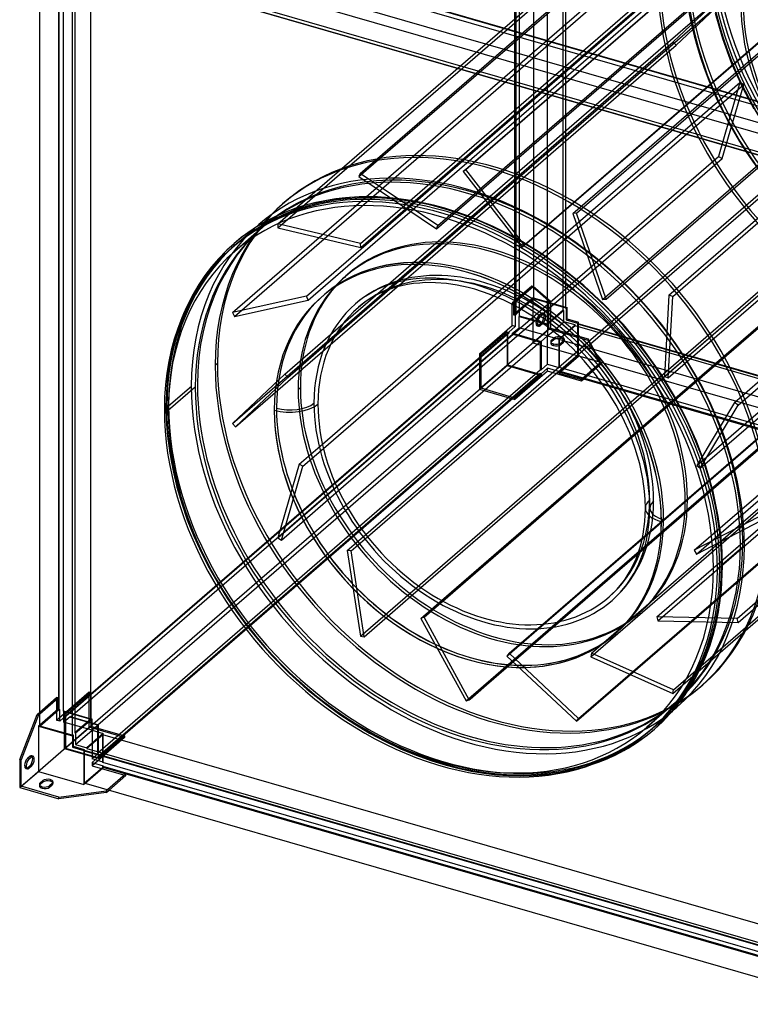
# Model space of a CAD drawing. Header units: millimetres. Extents: x -772 to 772, y -871 to 852.
# Tile 1 of 3: x -772 to 40, y -836 to 259. Entities that reach past the tile are written whole.
import ezdxf

# ---------------------------------------------------------------- set-up
doc = ezdxf.new("R2010")
doc.units = ezdxf.units.MM
doc.layers.add('MAIN-1', color=7, linetype='Continuous')

msp = doc.modelspace()

# ---------------------------------------------------------------- linework, layer by layer
at = {"layer": 'MAIN-1'}
for p, q in [((-200.9, 801.1), (-200.9, -51.1)), ((-165.5, 790.3), (-165.5, -61.9)), ((-165, -61.5), (-165, 790.7)), ((-221.7, -69.1), (-221.7, 783.1)), ((-220.8, 782.8), (-220.8, -69.3)), ((-216.5, -70.6), (-216.5, 781.6)), ((-168, -64.1), (-168, 788.1)), ((-185.8, 772.7), (-185.8, -79.5)), ((-276.1, 92.3), (213.9, 516.6)), ((-395.1, 84.4), (94.9, 508.7)), ((-393.6, 88), (96.4, 512.3)), ((-279.1, 90.1), (210.9, 514.4)), ((-157.3, 43.5), (332.7, 467.9)), ((-153.2, 43.9), (336.8, 468.2)), ((-485.4, 31.8), (4.6, 456.2)), ((-485.1, 27.4), (4.9, 451.8)), ((-309, 26.5), (181, 450.8)), ((-307.5, 30.1), (182.5, 454.4)), ((-393.3, 10.1), (96.7, 434.4)), ((-393, 5.7), (97, 430)), ((-213.9, 6), (276.1, 430.4)), ((-210.9, 8.2), (279.1, 432.6)), ((-679.8, 378.7), (171.6, 132.9)), ((172.3, 131.8), (-679.8, 377.8)), ((-679.8, 373.5), (172.3, 127.5)), ((-453.4, -48.4), (36.6, 376)), ((-120.2, -51.8), (369.8, 372.6)), ((-50.5, -47.3), (439.5, 377.1)), ((-46.2, -48.8), (443.8, 375.6)), ((-451.5, -52.8), (38.5, 371.5)), ((-124.2, -52.1), (365.8, 372.2)), ((151.1, 114.9), (-700.6, 360.7)), ((-535.6, -66.5), (-45.6, 357.8)), ((-533.6, -71), (-43.6, 353.4)), ((-729.2, 343.6), (-729.2, -508.6)), ((-728.3, -508.8), (-728.3, 343.3)), ((-724, 342.1), (-724, -510.1)), ((172.3, 96.8), (-679.8, 342.8)), ((-693.3, -519), (-693.3, 333.2)), ((-749.9, -526.6), (-749.9, 325)), ((-711, 317.8), (-711, -534.3)), ((-700.6, 324.8), (151.1, 78.9)), ((-700.1, 325.2), (152.1, 79.2)), ((154.6, 81.4), (-697.6, 327.4)), ((-714, 314.7), (-714, -536.9)), ((-713.5, -536.5), (-713.5, 314.7)), ((-336.9, -13.3), (12.4, 289.2)), ((-329.3, -13.3), (15.8, 285.5)), ((-55.4, -138), (434.6, 286.4)), ((-51.1, -139.5), (438.9, 284.9)), ((12.4, 289.2), (-45.6, 234.3)), ((-42.2, 230.6), (15.8, 285.5)), ((9.5, 237.6), (1.3, 265.9)), ((22.5, -166.6), (512.5, 257.8)), ((26.4, -169.7), (516.4, 254.7)), ((-535.6, -190.1), (-45.6, 234.3)), ((-324.1, -13.5), (-42.2, 230.6)), ((-45.6, 234.3), (-42.2, 230.6)), ((19.7, 209.9), (9.5, 237.6)), ((32.2, 182.3), (19.7, 209.9)), ((-245.3, -48), (28.5, 189.1)), ((-240.7, -50), (32.7, 186.8)), ((-19.3, -236.7), (470.7, 187.7)), ((28.5, 189.1), (4.7, 106.9)), ((8.8, 104.6), (32.7, 186.8)), ((32.7, 186.8), (28.5, 189.1)), ((-15.5, -239.8), (474.5, 184.6)), ((44.2, 159.6), (32.2, 182.3)), ((-485.3, -317.4), (4.7, 106.9)), ((-197.3, -73.9), (8.8, 104.6)), ((4.7, 106.9), (8.8, 104.6)), ((-393.6, 88), (-395.1, 84.4)), ((-307.5, 30.1), (-393.6, 88)), ((-276.1, 92.3), (-279.1, 90.1)), ((-279.1, 90.1), (-213.9, 6)), ((-210.9, 8.2), (-276.1, 92.3)), ((-153.5, -110.9), (82, 93)), ((-151.2, -113.3), (86.3, 92.5)), ((-22.3, -331.1), (467.7, 93.2)), ((-19.6, -335.3), (470.4, 89.1)), ((-395.1, 84.4), (-309, 26.5)), ((-477.4, 56.2), (-479.9, 54)), ((-442.9, 55.5), (-454.5, 52.5)), ((-430.9, 58), (-442.9, 55.5)), ((-418.4, 59.9), (-430.9, 58)), ((-405.6, 61.2), (-418.4, 59.9)), ((-394.9, 61.8), (-405.6, 61.2)), ((-374.6, 61.8), (-394.9, 61.8)), ((-353.4, 60.1), (-374.6, 61.8)), ((-333.1, 57.2), (-353.4, 60.1)), ((-312.2, 52.7), (-333.1, 57.2)), ((-477.6, 44.5), (-488.4, 39.6)), ((-466.3, 48.8), (-477.6, 44.5)), ((-454.5, 52.5), (-466.3, 48.8)), ((-299.7, 49.3), (-312.2, 52.7)), ((-273, 40.5), (-299.7, 49.3)), ((-153.2, 43.9), (-157.3, 43.5)), ((-120.2, -51.8), (-153.2, 43.9)), ((-498.8, 34.3), (-508.2, 28.8)), ((-488.4, 39.6), (-498.8, 34.3)), ((-246, 29.1), (-273, 40.5)), ((-157.3, 43.5), (-124.2, -52.1)), ((-503.1, 27.3), (-533.1, 1.3)), ((-531.7, 9.2), (-511.2, 26.9)), ((-517.1, 22.9), (-525.7, 16.6)), ((-508.2, 28.8), (-517.1, 22.9)), ((-511.2, 26.9), (-506.4, 31.1)), ((-393.3, 10.1), (-485.4, 31.8)), ((-485.4, 31.8), (-485.1, 27.4)), ((-485.1, 27.4), (-393, 5.7)), ((-309, 26.5), (-307.5, 30.1)), ((-219.9, 15.8), (-246, 29.1)), ((-525.7, 16.6), (-533.9, 9.9)), ((-194, 0.2), (-219.9, 15.8)), ((-92.6, -204.5), (163.7, 17.5)), ((-92.1, -205.8), (167.4, 18.8)), ((-63.8, -405), (426.2, 19.4)), ((-62.7, -409.5), (427.3, 14.9)), ((25.3, -406.8), (515.3, 17.5)), ((26.4, -411.3), (516.4, 13)), ((-541.8, 2.7), (-552.7, -8.7)), ((-534, 9.8), (-541.8, 2.7)), ((-536.4, 5.1), (-533.7, 7.5)), ((-393, 5.7), (-393.3, 10.1)), ((-213.9, 6), (-210.9, 8.2)), ((-169.2, -17.2), (-194, 0.2)), ((-552.7, -8.7), (-563.1, -21.4)), ((-393.5, -426.6), (96.5, -2.2)), ((-103.7, -179.9), (100.8, -2.8)), ((-563.1, -21.4), (-570.8, -32.3)), ((-376.7, -47.8), (-336.9, -13.4)), ((-361, -40.9), (-329.3, -13.4)), ((-352.6, -38.2), (-324.1, -13.6)), ((-336.9, -13.4), (-336.9, -13.3)), ((-329.3, -13.4), (-329.3, -13.3)), ((-324.1, -13.6), (-324.1, -13.5)), ((-145.2, -36.6), (-169.2, -17.2)), ((-136.6, -445.5), (353.4, -21.2)), ((-79.9, -317.3), (261.8, -21.4)), ((-570.8, -32.3), (-577.9, -43.8)), ((-407.7, -24.3), (-410.2, -26.5)), ((-348.9, -32.1), (-355.4, -33.8)), ((-342.1, -30.7), (-348.9, -32.1)), ((-335, -29.6), (-342.1, -30.7)), ((-327.6, -28.9), (-335, -29.6)), ((-321.5, -28.6), (-327.6, -28.9)), ((-309.6, -28.6), (-321.5, -28.6)), ((-297.1, -29.5), (-309.6, -28.6)), ((-285, -31.3), (-297.1, -29.5)), ((-272.5, -34), (-285, -31.3)), ((-274, -22.1), (-274, -22.1)), ((-230.5, -448.7), (259.5, -24.3)), ((-137.3, -449.6), (352.7, -25.3)), ((-577.9, -43.8), (-586.5, -60.5)), ((-426.9, -102.6), (-352.6, -38.2)), ((-422.7, -94.2), (-361, -40.9)), ((-374.2, -40.9), (-379.9, -43.9)), ((-368.3, -38.3), (-374.2, -40.9)), ((-366.4, -42.9), (-372.1, -45.5)), ((-362, -35.9), (-368.3, -38.3)), ((-360.4, -40.6), (-366.4, -42.9)), ((-355.4, -33.8), (-362, -35.9)), ((-354.1, -38.6), (-360.4, -40.6)), ((-347.8, -37), (-354.1, -38.6)), ((-341.2, -35.6), (-347.8, -37)), ((-334.4, -34.6), (-341.2, -35.6)), ((-327.2, -33.9), (-334.4, -34.6)), ((-321.3, -33.5), (-327.2, -33.9)), ((-309.8, -33.6), (-321.3, -33.5)), ((-297.6, -34.5), (-309.8, -33.6)), ((-285.8, -36.2), (-297.6, -34.5)), ((-273.6, -38.9), (-285.8, -36.2)), ((-266.1, -40.8), (-273.6, -38.9)), ((-264.8, -36), (-272.5, -34)), ((-250.2, -46.2), (-266.1, -40.8)), ((-248.4, -41.5), (-264.8, -36)), ((-231.8, -48.5), (-248.4, -41.5)), ((-203, -37.4), (-224.8, -56.2)), ((-223.1, -56.7), (-201.3, -37.9)), ((-203, -37.4), (-183.8, -54)), ((-201.3, -37.9), (-203, -37.4)), ((-182.1, -54.5), (-201.3, -37.9)), ((-122.5, -57.6), (-145.2, -36.6)), ((-453.4, -48.4), (-535.6, -66.5)), ((-533.6, -71), (-451.5, -52.8)), ((-451.5, -52.8), (-453.4, -48.4)), ((-435.7, -213), (-245.3, -48)), ((-434.6, -217.9), (-240.7, -50)), ((-412.7, -79), (-376.7, -47.8)), ((-394.5, -53.5), (-399, -57.2)), ((-389.9, -50.1), (-394.5, -53.5)), ((-387, -54.2), (-391.5, -57.4)), ((-385, -46.9), (-389.9, -50.1)), ((-382.4, -51.1), (-387, -54.2)), ((-379.9, -43.9), (-385, -46.9)), ((-377.5, -48.3), (-382.4, -51.1)), ((-372.1, -45.5), (-377.5, -48.3)), ((-233.9, -53), (-250.2, -46.2)), ((245, -49.1), (-245, -473.5)), ((-245, -473.5), (245, -49.1)), ((-245, -473.5), (245, -49.1)), ((-245, -473.5), (245, -49.1)), ((-217.9, -61.1), (-233.9, -53)), ((-215.5, -56.8), (-231.8, -48.5)), ((-201.3, -50.4), (-223.1, -69.3)), ((-221.7, -69.1), (-200.9, -51.1)), ((-201.3, -100.7), (-201.3, -50.4)), ((-201.3, -50.4), (-163.6, -61.3)), ((-200.9, -51.1), (-165, -61.5)), ((-183.8, -54), (-182.1, -54.5)), ((-183.8, -85.2), (-183.8, -54)), ((-182.1, -54.5), (-182.1, -84)), ((-124.2, -52.1), (-120.2, -51.8)), ((-50.5, -47.3), (-55.4, -138)), ((-51.1, -139.5), (-46.2, -48.8)), ((-46.2, -48.8), (-50.5, -47.3)), ((-586.5, -60.5), (-593.5, -77.2)), ((-391.5, -57.4), (-395.7, -60.9)), ((-224.8, -81.3), (-224.8, -56.2)), ((-224.8, -56.2), (-223.1, -56.7)), ((-223.1, -56.7), (-223.1, -69.3)), ((-202.1, -70.7), (-217.9, -61.1)), ((-199.4, -66.5), (-215.5, -56.8)), ((-168, -64.1), (-185.8, -79.5)), ((-167.1, -64.3), (-185.4, -80.1)), ((-167.1, -64.3), (-168, -64.1)), ((-167.1, -76.9), (-167.1, -64.3)), ((-165, -61.5), (-165.5, -61.9)), ((-165.5, -61.9), (-164.6, -62.2)), ((-163.6, -61.3), (-164.6, -62.2)), ((-164.6, -62.2), (-164.6, -74.7)), ((-163.6, -73.9), (-163.6, -61.3)), ((-101.1, -80.2), (-122.5, -57.6)), ((-45.5, -486.3), (444.5, -61.9)), ((-535.6, -66.5), (-533.6, -71)), ((-417.7, -264.8), (-197.3, -73.9)), ((-276, -498.7), (214, -74.3)), ((-272.4, -497.4), (217.6, -73)), ((-223.1, -69.3), (-221.3, -69.8)), ((-220.8, -69.3), (-221.7, -69.1)), ((-220.8, -69.3), (-221.3, -69.8)), ((-221.3, -69.8), (-221.3, -82.3)), ((-217, -71), (-216.5, -70.6)), ((-217, -71), (-199.7, -76)), ((-217, -83.6), (-217, -71)), ((-199.2, -75.6), (-216.5, -70.6)), ((-186.8, -81.5), (-202.1, -70.7)), ((-199.7, -76), (-190.6, -78.6)), ((-183.8, -77.5), (-199.4, -66.5)), ((-191.9, -77.7), (-199.2, -75.6)), ((-192.3, -67.9), (-195.3, -70.5)), ((-195.3, -70.5), (-193.6, -71)), ((-193.6, -71), (-190.6, -68.4)), ((-190.6, -68.4), (-192.3, -67.9)), ((-188.9, -67.8), (-190.6, -67.3)), ((-189.3, -70.5), (-187.6, -71)), ((-164.6, -74.7), (-163.6, -73.9)), ((-164.6, -74.7), (-152.1, -78.4)), ((-163.6, -73.9), (-151.1, -77.5)), ((-46.2, -490.3), (443.8, -66)), ((-593.5, -77.2), (-599.5, -95.6)), ((-477.6, -135.2), (-412.7, -79)), ((-261, -112.7), (-224.8, -81.3)), ((-183.8, -85.2), (-261, -152.1)), ((-221.3, -82.3), (-228.6, -88.6)), ((-221.3, -82.3), (-224.8, -81.3)), ((-224.3, -89.8), (-217, -83.6)), ((-210.6, -85.4), (-217, -83.6)), ((-185.4, -92.7), (-210.6, -85.4)), ((-182.1, -84), (-201.3, -100.7)), ((-196.6, -78.8), (-198.3, -78.3)), ((-195.2, -82), (-197, -81.5)), ((-195.3, -80.9), (-192.3, -78.3)), ((-193.6, -81.4), (-195.3, -80.9)), ((-190.6, -78.8), (-193.6, -81.4)), ((-192.3, -78.3), (-190.6, -78.8)), ((-185.8, -79.5), (-191.9, -77.7)), ((-190.6, -78.6), (-185.4, -80.1)), ((-171.9, -93.5), (-186.8, -81.5)), ((-185.4, -80.1), (-185.4, -82.5)), ((-185.4, -82.5), (-185.4, -92.7)), ((-185.4, -92.7), (-179.2, -87.4)), ((-168.7, -89.7), (-183.8, -77.5)), ((-140.1, -97.8), (-183.8, -85.2)), ((-182.1, -84), (-140.1, -96.1)), ((-179.2, -87.4), (-167.1, -76.9)), ((-154.6, -80.5), (-170.7, -94.5)), ((-154.6, -81.4), (-170.2, -94.9)), ((-154.6, -80.5), (-167.1, -76.9)), ((-154.6, -81.4), (-154.6, -80.5)), ((697.6, -327.4), (-154.6, -81.4)), ((-151.1, -77.5), (-152.1, -78.4)), ((-152.1, -78.4), (-152.1, -79.2)), ((-151.6, -78.8), (-152.1, -79.2)), ((-152.1, -79.2), (700.1, -325.2)), ((-151.6, -114.7), (-151.6, -78.8)), ((-151.6, -78.8), (700.6, -324.8)), ((-151.1, -115.2), (-151.1, -77.5)), ((-81.3, -104.2), (-101.1, -80.2)), ((-721.4, -515.3), (-229.4, -89.2)), ((-228.6, -89.5), (-720.6, -515.6)), ((-716.3, -516.8), (-224.3, -90.7)), ((-599.5, -95.6), (-603.4, -110.9)), ((-474.2, -138.9), (-422.7, -94.2)), ((-230.3, -88.1), (-259.3, -113.2)), ((-230.3, -88.1), (-230.3, -125.8)), ((-230.3, -88.1), (-228.6, -88.6)), ((-229.4, -125.2), (-229.4, -89.2)), ((-229.4, -89.2), (-228.6, -89.5)), ((-228.6, -88.6), (-228.6, -89.5)), ((-224.3, -89.8), (-217.8, -91.7)), ((-224.3, -90.7), (-224.3, -89.8)), ((-224.3, -90.7), (-218.6, -92.4)), ((-218.6, -92.4), (-193.5, -99.6)), ((-217.8, -91.7), (-192.6, -99)), ((-185.4, -92.7), (-192.6, -99)), ((-185.4, -92.7), (-172.8, -96.3)), ((-185.4, -124.3), (-185.4, -92.7)), ((-181, -97.6), (-178, -95)), ((-178, -96.7), (-181, -99.3)), ((-181, -99.3), (-181, -97.6)), ((-178, -95), (-178, -96.7)), ((-170.7, -94.5), (-172.8, -96.3)), ((-172.8, -96.3), (-172.8, -127.7)), ((-170.2, -94.9), (-172.3, -96.8)), ((-172.3, -96.8), (-172.3, -127.3)), ((-166.3, -98.5), (-172.3, -96.8)), ((-157.8, -106.5), (-171.9, -93.5)), ((-167.6, -98), (-170.6, -100.6)), ((-169.8, -95.6), (-169.8, -93.9)), ((-154.3, -103), (-168.7, -89.7)), ((-167.6, -99.7), (-167.6, -98)), ((-166.8, -96.5), (-166.8, -98.2)), ((679.8, -342.8), (-166.3, -98.5)), ((-153.2, -521.2), (336.8, -96.9)), ((-150.8, -518.3), (339.2, -93.9)), ((-126, -122.4), (-140.1, -96.1)), ((-140.1, -96.1), (-140.1, -97.8)), ((-140.1, -97.8), (-126, -124.1)), ((-532.2, -193.8), (-426.9, -102.6)), ((-193.5, -99.6), (-407.1, -284.6)), ((-151.1, -115.2), (-201.3, -100.7)), ((-193.5, -99.6), (-193.5, -130.3)), ((-192.6, -99), (-192.6, -130.6)), ((-181.8, -99.1), (-181.8, -100.8)), ((-178.8, -101.7), (-178.8, -103.4)), ((-170.6, -102.3), (-167.6, -99.7)), ((-170.6, -100.6), (-170.6, -102.3)), ((-144.5, -120.6), (-157.8, -106.5)), ((-140.8, -117.3), (-154.3, -103)), ((-63.1, -129.3), (-81.3, -104.2)), ((-603.4, -110.9), (-606.1, -125.8)), ((-387.6, -313.7), (-153.5, -110.9)), ((-385.6, -316.2), (-151.2, -113.3)), ((-259.3, -113.2), (-261, -112.7)), ((-261, -112.7), (-261, -152.1)), ((-259.3, -150.9), (-259.3, -113.2)), ((-172.8, -134), (-151.1, -115.2)), ((-172.3, -132.7), (-151.6, -114.7)), ((700.6, -360.7), (-151.6, -114.7)), ((-128.2, -132.4), (-140.8, -117.3)), ((-229.4, -125.2), (-721.4, -551.2)), ((-606.1, -125.8), (-608.8, -148.5)), ((-552.4, -123.4), (-554.9, -125.6)), ((-394.4, -304.3), (-193.5, -130.3)), ((-230.3, -125.8), (-259.3, -150.9)), ((-230.3, -125.8), (-192.6, -136.6)), ((-193.5, -135.5), (-229.4, -125.2)), ((-193.5, -130.3), (-192.6, -130.6)), ((-192.6, -130.6), (-185.4, -124.3)), ((-185.4, -128.6), (-192.6, -134.9)), ((-185.4, -124.3), (-173, -127.9)), ((-185.4, -132.1), (-185.4, -128.6)), ((-172.8, -132.3), (-185.4, -128.6)), ((-173, -127.9), (-172.8, -127.9)), ((-172.8, -127.9), (-172.3, -127.5)), ((-172.8, -127.7), (-172.8, -127.9)), ((-172.3, -127.3), (-172.3, -127.5)), ((-172.3, -127.5), (679.8, -373.5)), ((-126, -122.4), (-147.7, -141.2)), ((-126, -124.1), (-147.7, -143)), ((-132.2, -135.5), (-144.5, -120.6)), ((-126, -124.1), (-126, -122.4)), ((-57.7, -137.4), (-63.1, -129.3)), ((-193.5, -134.7), (-685.5, -560.7)), ((-685.5, -561.6), (-193.5, -135.5)), ((-477.6, -135.2), (-535.6, -190.1)), ((-532.2, -193.8), (-474.2, -138.9)), ((-474.2, -138.9), (-477.6, -135.2)), ((-185.4, -132.1), (-221.6, -163.5)), ((-221.6, -161.8), (-192.6, -136.6)), ((-192.6, -134.9), (-193.5, -134.7)), ((-193.5, -134.7), (-193.5, -135.5)), ((-192.6, -134.9), (-192.6, -136.6)), ((-147.7, -143), (-185.4, -132.1)), ((-172.3, -131.8), (-172.8, -132.3)), ((-172.8, -132.3), (-172.8, -134)), ((-172.8, -134), (-147.7, -141.2)), ((-172.3, -131.8), (-172.3, -132.7)), ((679.8, -377.8), (-172.3, -131.8)), ((-172.3, -132.7), (679.8, -378.7)), ((-147.7, -141.2), (-147.7, -143)), ((-120.8, -151.1), (-132.2, -135.5)), ((-116.7, -148.3), (-128.2, -132.4)), ((-44.2, -159.6), (-57.7, -137.4)), ((-55.4, -138), (-51.1, -139.5)), ((-608.8, -148.5), (-609.7, -171.3)), ((-577.1, -149.8), (-607.1, -175.8)), ((-606.7, -170.4), (-581.4, -148.5)), ((-462.7, -152.2), (-460.2, -150.1)), ((-261, -152.1), (-221.6, -163.5)), ((-221.6, -161.8), (-259.3, -150.9)), ((-117.5, -156.2), (-120.8, -151.1)), ((-112.9, -154), (-116.7, -148.3)), ((-221.6, -163.5), (-221.6, -161.8)), ((-109.2, -169.9), (-117.5, -156.2)), ((-104.6, -167.8), (-112.9, -154)), ((-32.2, -182.3), (-44.2, -159.6)), ((-611.4, -174.5), (-608.7, -172.1)), ((-609.7, -171.3), (-609.3, -187.3)), ((-486.7, -173), (-486.7, -173)), ((-101.7, -183.9), (-109.2, -169.9)), ((-97.2, -181.7), (-104.6, -167.8)), ((22.5, -166.6), (-19.3, -236.7)), ((-15.5, -239.8), (26.4, -169.7)), ((26.4, -169.7), (22.5, -166.6)), ((-326.2, -372.5), (-103.7, -179.9)), ((-94, -200.9), (-101.7, -183.9)), ((-89.4, -199), (-97.2, -181.7)), ((-19.7, -209.9), (-32.2, -182.3)), ((-609.3, -187.3), (-608, -203.7)), ((-535.6, -190.1), (-532.2, -193.8)), ((-608, -203.7), (-605.5, -223.2)), ((-303.2, -386.8), (-92.6, -204.5)), ((-301.9, -387.6), (-92.1, -205.8)), ((-87.8, -217.8), (-94, -200.9)), ((-83, -216.3), (-89.4, -199)), ((-461.5, -235.2), (-435.7, -213)), ((-457.3, -237.6), (-434.6, -217.9)), ((-82.8, -235), (-87.8, -217.8)), ((-78, -233.8), (-83, -216.3)), ((-9.5, -237.6), (-19.7, -209.9)), ((-605.5, -223.2), (-601.8, -242.9)), ((-461.5, -235.2), (-485.3, -317.4)), ((-481.2, -319.8), (-457.3, -237.6)), ((-457.3, -237.6), (-461.5, -235.2)), ((-79.4, -251.6), (-82.8, -235)), ((-74.4, -250.8), (-78, -233.8)), ((-19.3, -236.7), (-15.5, -239.8)), ((-1.3, -265.9), (-9.5, -237.6)), ((-601.8, -242.9), (-597.5, -260.9)), ((-77.5, -265.2), (-79.4, -251.6)), ((-72.6, -264.8), (-74.4, -250.8)), ((-597.5, -260.9), (-592.2, -279)), ((-481.2, -319.8), (-417.7, -264.8)), ((-76.8, -274.8), (-77.5, -265.2)), ((-71.8, -274.6), (-72.6, -264.8)), ((4.5, -293.7), (-1.3, -265.9)), ((-407.1, -284.6), (-685.5, -525.7)), ((-592.2, -279), (-585.9, -297.2)), ((-77.2, -299.2), (-76.6, -284.1)), ((-76.6, -284.1), (-76.8, -274.8)), ((-72.3, -299.7), (-71.6, -284.1)), ((-71.6, -284.1), (-71.8, -274.6)), ((-29.8, -274.3), (-32.3, -276.5)), ((49.4, -293.8), (-22.3, -331.1)), ((7.6, -316.5), (4.5, -293.7)), ((-685.5, -556.4), (-394.4, -304.3)), ((-585.9, -297.2), (-578.6, -315.4)), ((-79.1, -313.2), (-77.2, -299.2)), ((-74.2, -314.1), (-72.3, -299.7)), ((-56.3, -297.3), (-56.3, -297.2)), ((-19.6, -335.3), (52.1, -297.9)), ((-578.6, -315.4), (-570.6, -333.1)), ((-485.3, -317.4), (-481.2, -319.8)), ((-408, -331.3), (-387.6, -313.7)), ((-403.7, -331.9), (-385.6, -316.2)), ((-190.7, -413.3), (-79.9, -317.3)), ((-80.6, -320.6), (-79.1, -313.2)), ((-75.8, -321.7), (-74.2, -314.1)), ((8.8, -332.9), (7.6, -316.5)), ((-84.6, -334.2), (-82.4, -327.6)), ((-82.4, -327.6), (-80.6, -320.6)), ((-77.7, -329), (-75.8, -321.7)), ((-0.9, -350.8), (29.1, -324.8)), ((33.4, -326), (9.2, -347)), ((-570.6, -333.1), (-561.6, -350.7)), ((-403.7, -331.9), (-408, -331.3)), ((-408, -331.3), (-393.5, -426.6)), ((-389.2, -427.2), (-403.7, -331.9)), ((-86.9, -340.6), (-84.6, -334.2)), ((-82.3, -342.5), (-79.8, -335.9)), ((-79.8, -335.9), (-77.7, -329)), ((-22.3, -331.1), (-19.6, -335.3)), ((9.2, -348.8), (8.8, -332.9)), ((-93.4, -354.1), (-88.4, -344.1)), ((-89.1, -356.5), (-83.9, -346.1)), ((-88.4, -344.1), (-86.9, -340.6)), ((-83.9, -346.1), (-82.3, -342.5)), ((6.2, -349.6), (3.4, -352)), ((8, -375), (9.2, -348.8)), ((9.2, -347), (8.2, -347.9)), ((-561.6, -350.7), (-551.8, -368)), ((-99.1, -363.2), (-93.4, -354.1)), ((-95, -366), (-89.1, -356.5)), ((-551.8, -368), (-541.2, -385.1)), ((-107.9, -374.3), (-101.3, -366.2)), ((-104.2, -377.6), (-97.3, -369.2)), ((-101.3, -366.2), (-99.1, -363.2)), ((-97.3, -369.2), (-95, -366)), ((-389.2, -427.2), (-326.2, -372.5)), ((-116.9, -383), (-115.2, -381.5)), ((-115.2, -381.5), (-107.9, -374.3)), ((-111.9, -385.3), (-104.2, -377.6)), ((4.8, -399.7), (8, -375)), ((-541.2, -385.1), (-529.9, -401.6)), ((-326.3, -406.8), (-303.2, -386.8)), ((-322.6, -405.5), (-301.9, -387.6)), ((-113.6, -386.8), (-111.9, -385.3)), ((-529.9, -401.6), (-517.8, -417.7)), ((-82.3, -400), (-84.8, -402.2)), ((25.3, -406.8), (-63.8, -405)), ((-63.8, -405), (-62.7, -409.5)), ((2, -412.9), (4.8, -399.7)), ((-322.6, -405.5), (-326.3, -406.8)), ((-326.3, -406.8), (-276, -498.7)), ((-272.4, -497.4), (-322.6, -405.5)), ((-228.2, -445.7), (-190.7, -413.3)), ((-62.7, -409.5), (26.4, -411.3)), ((-1.3, -425.5), (2, -412.9)), ((26.4, -411.3), (25.3, -406.8)), ((-517.8, -417.7), (-505, -433.3)), ((-393.5, -426.6), (-389.2, -427.2)), ((-5.1, -437.7), (-1.3, -425.5)), ((-505, -433.3), (-491.4, -448.5)), ((-9.5, -449.3), (-5.1, -437.7)), ((-491.4, -448.5), (-472.5, -467.7)), ((-228.2, -445.7), (-230.5, -448.7)), ((-230.5, -448.7), (-153.2, -521.2)), ((-150.8, -518.3), (-228.2, -445.7)), ((-136.6, -445.5), (-137.3, -449.6)), ((-45.5, -486.3), (-136.6, -445.5)), ((-274, -452.5), (-274, -452.5)), ((-137.3, -449.6), (-46.2, -490.3)), ((-21.6, -474.6), (-12.3, -455.8)), ((-12.3, -455.8), (-9.5, -449.3)), ((-472.5, -467.7), (-453, -485.4)), ((-247.5, -475.7), (-271.5, -496.5)), ((-271.5, -496.5), (-247.5, -475.7)), ((-271.5, -496.5), (-247.5, -475.7)), ((-271.5, -496.5), (-247.5, -475.7)), ((-32.4, -491.7), (-21.6, -474.6)), ((-12.6, -480.5), (-15.1, -482.7)), ((-731.3, -520), (-695, -488.6)), ((-693.3, -489.1), (-722.3, -514.2)), ((-695, -528), (-695, -488.6)), ((-695, -488.6), (-693.3, -489.1)), ((-693.3, -489.1), (-693.3, -526.7)), ((-453, -485.4), (-432.4, -502)), ((-46.2, -490.3), (-45.5, -486.3)), ((-36.5, -497.6), (-32.4, -491.7)), ((-749.9, -511), (-731.3, -494.8)), ((-749.9, -513), (-729.6, -495.3)), ((-731.3, -494.8), (-731.3, -520)), ((-729.6, -495.3), (-731.3, -494.8)), ((-729.6, -507.9), (-729.6, -495.3)), ((-432.4, -502), (-416.2, -513.7)), ((-276, -498.7), (-272.4, -497.4)), ((-44.9, -501.9), (-74.9, -527.8)), ((-49.3, -513.1), (-36.5, -497.6)), ((-772.3, -563.7), (-753, -513.7)), ((-751.3, -514.2), (-770.6, -564.2)), ((-753, -513.7), (-749.9, -511)), ((-753, -513.7), (-751.3, -514.2)), ((-751.3, -514.2), (-749.9, -513)), ((-729.6, -507.9), (-749.9, -525.6)), ((-749.9, -526.6), (-729.2, -508.6)), ((-729.6, -507.9), (-727.8, -508.4)), ((-729.2, -508.6), (-728.3, -508.8)), ((-727.8, -508.4), (-728.3, -508.8)), ((-727.8, -521), (-727.8, -508.4)), ((-724, -510.1), (-723.5, -509.7)), ((-724, -510.1), (-693.3, -519)), ((-723.5, -509.7), (-691.9, -518.8)), ((-723.5, -509.7), (-723.5, -522.2)), ((-722.3, -551.9), (-722.3, -514.2)), ((-722.3, -514.2), (-720.6, -514.7)), ((-416.2, -513.7), (-399.8, -524.5)), ((-66.8, -527.5), (-46.6, -510)), ((-63.4, -527.1), (-49.3, -513.1)), ((-46.6, -510), (-41.6, -505.6)), ((-749.9, -525.6), (-751.3, -526.7)), ((-727.8, -521), (-731.3, -520)), ((-720.6, -514.7), (-727.8, -521)), ((-723.5, -522.2), (-716.3, -515.9)), ((-691.9, -531.3), (-723.5, -522.2)), ((-720.6, -515.6), (-721.4, -515.3)), ((-721.4, -515.3), (-721.4, -551.2)), ((-720.6, -515.6), (-720.6, -514.7)), ((-716.3, -515.9), (-716.3, -516.8)), ((-716.3, -515.9), (-684.6, -525.1)), ((-685.5, -525.7), (-716.3, -516.8)), ((-693.3, -519), (-711, -534.3)), ((-691.9, -518.8), (-710.1, -534.6)), ((-691.9, -531.3), (-691.9, -518.8)), ((-684.6, -525.1), (-691.9, -531.3)), ((-684.6, -556.7), (-684.6, -525.1)), ((-399.8, -524.5), (-383.2, -534.4)), ((-153.2, -521.2), (-150.8, -518.3)), ((-772.3, -594.9), (-695, -528)), ((-751.3, -526.7), (-751.3, -577)), ((-751.3, -526.7), (-713.6, -537.6)), ((-714, -536.9), (-749.9, -526.6)), ((-722.3, -551.9), (-693.3, -526.7)), ((-713.5, -536.5), (-714, -536.9)), ((-712.6, -536.8), (-713.5, -536.5)), ((-711, -534.3), (-710.1, -534.6)), ((-710.1, -547.1), (-691.9, -531.3)), ((-710.1, -534.6), (-710.1, -547.1)), ((-679.3, -535), (-697.6, -550.8)), ((-679.8, -536.3), (-697.6, -551.6)), ((-655.6, -539.3), (-695, -528)), ((-693.3, -526.7), (-655.6, -537.6)), ((-691.9, -531.3), (-679.3, -535)), ((-691.9, -531.3), (-691.9, -562.9)), ((-685.5, -556.4), (-685.5, -525.7)), ((-679.8, -567), (-679.8, -536.3)), ((172.3, -782.3), (-679.8, -536.3)), ((-679.3, -566.6), (-679.3, -535)), ((-383.2, -534.4), (-366.3, -543.4)), ((-75.8, -537.4), (-66.5, -529.9)), ((-71.6, -531.6), (-68.8, -529.2)), ((-66.6, -529.9), (-63.4, -527.1)), ((-712.6, -536.8), (-713.6, -537.6)), ((-713.6, -537.6), (-713.6, -550.2)), ((-712.6, -549.3), (-712.6, -536.8)), ((-710.1, -547.1), (-697.6, -550.8)), ((-655.6, -539.3), (-691.9, -570.7)), ((-684.6, -562.7), (-655.6, -537.6)), ((-655.6, -537.6), (-655.6, -539.3)), ((-366.3, -543.4), (-348.9, -551.8)), ((-95.9, -551), (-85.5, -544.4)), ((-85.5, -544.4), (-75.8, -537.4)), ((-684.6, -562.7), (-722.3, -551.9)), ((-721.4, -551.2), (-685.5, -561.6)), ((-713.6, -550.2), (-712.6, -549.3)), ((-713.6, -550.2), (-701.1, -553.8)), ((-700.1, -552.9), (-712.6, -549.3)), ((-700.1, -552.9), (-701.1, -553.8)), ((-701.1, -553.8), (-701.1, -591.5)), ((-700.1, -553.8), (-700.6, -554.2)), ((-700.6, -554.2), (-700.6, -590.2)), ((-700.6, -554.2), (151.1, -800.1)), ((-700.1, -553.8), (-700.1, -552.9)), ((151.3, -799.6), (-700.1, -553.8)), ((-697.6, -550.8), (-697.6, -551.6)), ((-697.6, -551.6), (154.6, -797.6)), ((-691.9, -562.9), (-684.6, -556.7)), ((-684.6, -556.7), (-685.5, -556.4)), ((-348.9, -551.8), (-331.5, -559)), ((-111.1, -559.2), (-104.5, -555.9)), ((-104.5, -555.9), (-95.9, -551)), ((-770.6, -564.2), (-772.3, -563.7)), ((-772.3, -563.7), (-772.3, -594.9)), ((-770.6, -593.6), (-770.6, -564.2)), ((-760.8, -560.2), (-763.8, -562.8)), ((-763.8, -562.8), (-762.1, -563.3)), ((-762.1, -563.3), (-759.1, -560.7)), ((-759.1, -560.7), (-760.8, -560.2)), ((-759.1, -559.7), (-757.4, -560.2)), ((-757.8, -562.8), (-756.1, -563.3)), ((-684.6, -561), (-691.9, -567.3)), ((-679.3, -566.6), (-691.9, -562.9)), ((-691.9, -567.3), (-679.3, -570.9)), ((-691.9, -567.3), (-691.9, -570.7)), ((-685.5, -561.6), (-685.5, -560.7)), ((-685.5, -560.7), (-684.6, -561)), ((-684.6, -562.7), (-684.6, -561)), ((-679.8, -567), (-679.3, -566.6)), ((172.3, -813), (-679.8, -567)), ((-331.5, -559), (-314, -565.3)), ((-314, -565.3), (-298, -570.2)), ((-144.3, -572.1), (-133, -568.4)), ((-133, -568.4), (-122.1, -564.2)), ((-122.1, -564.2), (-111.1, -559.2)), ((-770.6, -593.6), (-751.3, -577)), ((-765.1, -571.1), (-766.8, -570.6)), ((-765.5, -573.8), (-763.7, -574.3)), ((-763.8, -573.2), (-760.8, -570.6)), ((-762.1, -573.7), (-763.8, -573.2)), ((-759.1, -571.1), (-762.1, -573.7)), ((-760.8, -570.6), (-759.1, -571.1)), ((-751.3, -577), (-701.1, -591.5)), ((-700.6, -590.2), (-679.8, -572.2)), ((-699.8, -590.4), (-679.3, -572.6)), ((-691.9, -570.7), (-654.2, -581.6)), ((-679.3, -570.9), (-679.8, -571.3)), ((-679.8, -571.3), (172.3, -817.3)), ((-679.8, -572.2), (-679.8, -571.3)), ((-679.8, -572.2), (172.3, -818.2)), ((-679.3, -572.6), (-679.3, -570.9)), ((-654.2, -579.9), (-679.3, -572.6)), ((-654.2, -579.9), (-674.7, -597.6)), ((-654.2, -581.6), (-654.2, -579.9)), ((-298, -570.2), (-285.1, -573.5)), ((-285.1, -573.5), (-270.3, -576.7)), ((-270.3, -576.7), (-256.1, -579)), ((-256.1, -579), (-242.1, -580.7)), ((-200.9, -581.6), (-179.9, -579.7)), ((-179.9, -579.7), (-160.3, -576.2)), ((-160.3, -576.2), (-144.3, -572.1)), ((-749.5, -589.9), (-746.5, -587.3)), ((-746.5, -589), (-749.5, -591.6)), ((-749.5, -591.6), (-749.5, -589.9)), ((-746.5, -587.3), (-746.5, -589)), ((-736.1, -590.3), (-739.1, -592.9)), ((-738.3, -586.2), (-738.3, -587.9)), ((-736.1, -592), (-736.1, -590.3)), ((-735.3, -588.8), (-735.3, -590.5)), ((-701.1, -591.5), (-699.8, -590.4)), ((151.1, -836), (-700.6, -590.2)), ((-673.2, -598.1), (-654.2, -581.6)), ((-242.1, -580.7), (-228.4, -581.7)), ((-228.4, -581.7), (-215, -582)), ((-215, -582), (-200.9, -581.6)), ((-772.3, -594.9), (-728.6, -607.5)), ((-728.6, -605.8), (-770.6, -593.6)), ((-750.3, -591.4), (-750.3, -593.1)), ((-747.3, -595.7), (-747.3, -594)), ((-739.1, -594.6), (-736.1, -592)), ((-739.1, -592.9), (-739.1, -594.6)), ((-728.6, -605.8), (-676, -598.7)), ((-676, -600.5), (-728.6, -607.5)), ((-674.7, -597.6), (-676, -598.7)), ((-676, -600.5), (-673.2, -598.1)), ((-676, -598.7), (-676, -600.5)), ((-728.6, -607.5), (-728.6, -605.8))]:
    msp.add_line(p, q, dxfattribs=at)
for centre, major_axis, ratio, start_param, end_param in [((271.5, 235.1), (229.1, -264.6), 0.75, 0.713724, 3.855317), ((245, 212.2), (-232.4, 268.4), 0.75, -2.427868, 0), ((247.5, 214.3), (232.4, -268.4), 0.75, 0.713724, 3.141593), ((304, 263.3), (232.4, -268.4), 0.75, -2.427868, 0), ((304, 263.3), (-229.1, 264.6), 0.75, 0.713724, 3.141593), ((300.2, 260), (233.7, -269.9), 0.75, -2.427868, -0.000059), ((299.2, 259.2), (-232.4, 268.4), 0.75, 0.713724, 3.141593), ((301.2, 260.9), (232.4, -268.4), 0.75, -2.427868, 0), ((274, 237.3), (-232.4, 268.4), 0.75, 0.713724, 3.141593), ((271.5, 235.1), (229.1, -264.6), 0.75, -2.427868, 0.713724), ((274, 237.3), (-229.1, 264.6), 0.75, 0.713724, 3.141593), ((245, 212.2), (-232.4, 268.4), 0.75, 0.713724, 3.141593), ((247.5, 214.3), (232.4, -268.4), 0.75, -2.427868, 0), ((245, 212.2), (162.7, -187.8), 0.75, -2.427868, 0), ((247.5, 214.3), (-162.7, 187.8), 0.75, 0.713724, 3.141593), ((-247.5, -214.3), (-232.4, 268.4), 0.75, -2.427868, 0), ((-245, -212.2), (232.4, -268.4), 0.75, 0.713724, 3.141593), ((-271.5, -235.1), (-229.1, 264.6), 0.75, -2.427868, 0.713724), ((-271.5, -235.1), (-229.1, 264.6), 0.75, -2.427868, 0.713724), ((-274, -237.3), (232.4, -268.4), 0.75, 0.713724, 3.141593), ((-274, -237.3), (229.1, -264.6), 0.75, 0.713724, 3.141593), ((-304, -263.3), (-232.4, 268.4), 0.75, -2.427868, 0), ((-300.3, -260), (-233.7, 269.9), 0.75, -2.427868, -0.000059), ((-301.3, -260.9), (-232.4, 268.4), 0.75, -2.427868, 0), ((-299.3, -259.2), (232.4, -268.4), 0.75, 0.713724, 3.141593), ((-304, -263.3), (229.1, -264.6), 0.75, 0.713724, 3.141593), ((-245, -212.2), (232.4, -268.4), 0.75, 3.141593, 3.855317), ((-247.5, -214.3), (-232.4, 268.4), 0.75, 0, 0.713724), ((-274, -237.3), (232.4, -268.4), 0.75, 3.141593, 3.855317), ((-274, -237.3), (229.1, -264.6), 0.75, 3.141593, 3.217259), ((-247.5, -214.3), (162.7, -187.8), 0.75, 0.713724, 3.141593), ((-245, -212.2), (-162.7, 187.8), 0.75, -2.427868, 0), ((-274, -237.3), (229.1, -264.6), 0.75, -3.065926, -2.427868), ((-274, -237.3), (162.7, -187.9), 0.75, 2.284521, 5.426113), ((-271.5, -235.2), (-162.7, 187.8), 0.75, -2.427868, 0.713724), ((-304, -263.3), (-232.4, 268.4), 0.75, 0, 0.713724), ((-300.3, -260), (-233.7, 269.9), 0.75, 0, 0.713724), ((-301.3, -260.9), (-232.4, 268.4), 0.75, 0, 0.713724), ((-304, -263.3), (229.1, -264.6), 0.75, 3.141593, 3.855317), ((-299.3, -259.2), (232.4, -268.4), 0.75, 3.141593, 3.855317), ((-271.5, -235.1), (-162.7, 187.8), 0.75, -2.427868, 0.713724), ((-274, -237.3), (-162.7, 187.9), 0.75, -0.857072, 0.713724), ((-256.3, -222), (-142.7, 164.8), 0.75, -2.427868, -0.000059), ((-256.3, -222), (-139.4, 161), 0.75, -2.427868, -0.000059), ((-247.5, -214.3), (162.7, -187.8), 0.75, -3.141592, -3.047623), ((-245, -212.2), (-162.7, 187.8), 0.75, 0, 0.102904), ((-274, -237.3), (-162.7, 187.9), 0.75, -2.427868, -0.857072), ((-274, -237.3), (162.7, -187.9), 0.75, -0.857072, 2.284521), ((-247.5, -214.3), (162.7, -187.8), 0.75, -3.04746, -2.427868), ((-245, -212.2), (-162.7, 187.8), 0.75, 0.103067, 0.713724), ((-256.3, -222), (-142.7, 164.8), 0.75, -0.000059, 0.713724), ((-256.3, -222), (-139.4, 161), 0.75, -0.000059, 0.713724), ((-195.3, -75.7), (-1.66, -5.76), 0.433013, -2.55359, -0.982794), ((-193.6, -76.2), (1.66, 5.76), 0.433013, 0.588003, 2.158799), ((-192.3, -73.1), (-1.66, -5.76), 0.433013, -3.141586, -2.55359), ((-192.3, -73.1), (-1.66, -5.76), 0.433013, 0.588003, 2.158799), ((-192.3, -73.1), (-1.66, -5.76), 0.433013, 2.158799, 3.141599), ((-190.6, -73.6), (1.66, 5.76), 0.433013, 0.000007, 0.588003), ((-190.6, -73.6), (1.66, 5.76), 0.433013, -2.55359, -0.982794), ((-190.6, -73.6), (1.66, 5.76), 0.433013, -0.982794, 0.000007), ((-195.3, -75.7), (-1.66, -5.76), 0.433013, -0.982794, 0.000007), ((-195.3, -75.7), (-1.66, -5.76), 0.433013, 0.000007, 0.588003), ((-193.6, -76.2), (1.66, 5.76), 0.433013, 2.158799, 3.141599), ((-193.6, -76.2), (1.66, 5.76), 0.433013, -3.141586, -2.55359), ((-175.8, -99.1), (-6, 0), 0.5, -0.523599, -0.000094), ((-172.8, -96.5), (-6, 0), 0.5, -2.094395, -0.523599), ((-172.8, -98.2), (6, 0), 0.5, 1.047198, 2.617994), ((-172.8, -96.5), (-6, 0), 0.5, 3.141499, 4.18879), ((-172.8, -98.2), (6, 0), 0.5, -0.000094, 1.047198), ((-172.8, -96.5), (-6, 0), 0.5, 2.617994, 3.141499), ((-172.8, -98.2), (6, 0), 0.5, -0.523599, -0.000094), ((-175.8, -99.1), (-6, 0), 0.5, -0.000094, 1.047198), ((-175.8, -100.8), (6, 0), 0.5, 2.617994, 3.141499), ((-175.8, -100.8), (6, 0), 0.5, 3.141499, 4.18879), ((-175.8, -99.1), (-6, 0), 0.5, 1.047198, 2.617994), ((-175.8, -100.8), (6, 0), 0.5, -2.094395, -0.523599), ((-247.5, -214.3), (-232.4, 268.4), 0.75, 0.713724, 3.141593), ((-245, -212.2), (232.4, -268.4), 0.75, -2.427868, 0), ((-274, -237.3), (232.4, -268.4), 0.75, -2.427868, 0), ((-274, -237.3), (229.1, -264.6), 0.75, -2.427868, -0.075664), ((-271.5, -235.1), (-229.1, 264.6), 0.75, 0.713724, 3.855317), ((-247.5, -214.3), (162.7, -187.8), 0.75, -2.427868, 0), ((-245, -212.2), (-162.7, 187.8), 0.75, 0.713724, 3.141593), ((-304, -263.3), (-232.4, 268.4), 0.75, 0.713724, 3.141593), ((-607.7, -171.3), (-2, 0), 0.5, -0.523599, 1.047198), ((-607.7, -171.3), (-2, 0), 0.5, -2.094395, -0.523599), ((-300.3, -260), (-233.7, 269.9), 0.75, 0.713724, 3.141533), ((-301.3, -260.9), (-232.4, 268.4), 0.75, 0.713724, 3.141593), ((-299.3, -259.2), (232.4, -268.4), 0.75, -2.427868, 0), ((-471.5, -159.8), (-35.5, 0), 0.5, 1.047198, 2.617994), ((-471.5, -159.8), (-30.5, 0), 0.5, 1.047853, 2.617994), ((-271.5, -235.2), (-162.7, 187.8), 0.75, 0.713724, 3.855317), ((-271.5, -235.1), (-162.7, 187.8), 0.75, 0.713724, 3.855317), ((-256.3, -222), (-142.7, 164.8), 0.75, 0.713724, 3.141533), ((-256.3, -222), (-139.4, 161), 0.75, 0.713724, 3.141533), ((-304, -263.3), (229.1, -264.6), 0.75, -2.427868, 0), ((-274, -237.3), (-162.7, 187.9), 0.75, 0.713724, 2.284521), ((-256.3, -222), (-139.4, 161), 0.75, 3.141533, 3.855317), ((-256.3, -222), (-142.7, 164.8), 0.75, 3.141533, 3.855317), ((-247.5, -214.3), (162.7, -187.8), 0.75, 0, 0.713724), ((-245, -212.2), (-162.7, 187.8), 0.75, -3.141592, -2.427868), ((-41.1, -284.1), (-35.5, 0), 0.5, -0.523599, -0.000036), ((-41.1, -284.1), (-35.5, 0), 0.5, -0.000036, 1.047198), ((-41.1, -284.1), (-30.5, 0), 0.5, -0.523599, 1.046542), ((-274, -237.3), (-162.7, 187.9), 0.75, 2.284521, 3.855317), ((-247.5, -214.3), (-232.4, 268.4), 0.75, 3.141593, 3.855317), ((-245, -212.2), (232.4, -268.4), 0.75, 0, 0.713724), ((-274, -237.3), (229.1, -264.6), 0.75, 0, 0.713724), ((-274, -237.3), (232.4, -268.4), 0.75, 0, 0.713724), ((-301.3, -260.9), (-232.4, 268.4), 0.75, 3.141593, 3.855317), ((-299.3, -259.2), (232.4, -268.4), 0.75, 0, 0.713724), ((-300.3, -260), (-233.7, 269.9), 0.75, -3.141593, -2.427868), ((7.2, -348.8), (-2, 0), 0.5, 1.047198, 2.617994), ((7.2, -348.8), (-2, 0), 0.5, 3.141499, 4.18879), ((7.2, -348.8), (-2, 0), 0.5, 2.617994, 3.141499), ((-304, -263.3), (229.1, -264.6), 0.75, 0, 0.713724), ((-304, -263.3), (-232.4, 268.4), 0.75, 3.141593, 3.855317), ((-247.5, -475.7), (0.000655, -0.000756), 0.75, 0.713724, 3.855317), ((-247.5, -475.7), (0.000655, -0.000756), 0.75, -2.427868, 0.713724), ((-245, -473.5), (-0.000655, 0.000756), 0.75, -2.427868, 0.713724), ((-245, -473.5), (-0.000655, 0.000756), 0.75, 0.713724, 3.855317), ((-271.5, -496.5), (-0.000655, 0.000756), 0.75, -2.427868, 0.713724), ((-271.5, -496.5), (-0.000655, 0.000756), 0.75, 0.713724, 3.855317), ((-274, -237.3), (229.1, -264.6), 0.75, -0.075664, 0), ((-763.8, -568), (-1.66, -5.76), 0.433013, -2.55359, -0.982794), ((-762.1, -568.5), (1.66, 5.76), 0.433013, 0.588003, 2.158799), ((-760.8, -565.4), (-1.66, -5.76), 0.433013, -3.141586, -2.55359), ((-760.8, -565.4), (-1.66, -5.76), 0.433013, 0.588003, 2.158799), ((-760.8, -565.4), (-1.66, -5.76), 0.433013, 2.787097, 3.141599), ((-759.1, -565.9), (1.66, 5.76), 0.433013, 0.000007, 0.588003), ((-759.1, -565.9), (1.66, 5.76), 0.433013, -2.55359, -0.982794), ((-760.8, -565.4), (-1.66, -5.76), 0.433013, 2.158799, 2.787097), ((-759.1, -565.9), (1.66, 5.76), 0.433013, -0.982794, 0.000007), ((-763.8, -568), (-1.66, -5.76), 0.433013, -0.982794, 0.000007), ((-763.8, -568), (-1.66, -5.76), 0.433013, 0.000007, 0.354496), ((-762.1, -568.5), (1.66, 5.76), 0.433013, 2.158799, 3.141599), ((-763.8, -568), (-1.66, -5.76), 0.433013, 0.354496, 0.588003), ((-762.1, -568.5), (1.66, 5.76), 0.433013, -3.141586, -2.55359), ((-744.3, -591.4), (-6, 0), 0.5, -0.523599, -0.000094), ((-741.3, -588.8), (-6, 0), 0.5, -2.094395, -0.523599), ((-741.3, -590.5), (6, 0), 0.5, 1.047198, 2.617994), ((-741.3, -588.8), (-6, 0), 0.5, 3.141499, 4.18879), ((-741.3, -590.5), (6, 0), 0.5, 0.292994, 1.047198), ((-741.3, -588.8), (-6, 0), 0.5, 2.617994, 3.141499), ((-741.3, -590.5), (6, 0), 0.5, -0.523599, -0.000094), ((-741.3, -590.5), (6, 0), 0.5, -0.000094, 0.292994), ((-744.3, -591.4), (-6, 0), 0.5, -0.000094, 1.047198), ((-744.3, -593.1), (6, 0), 0.5, 2.8486, 3.141499), ((-744.3, -593.1), (6, 0), 0.5, 3.141499, 4.18879), ((-744.3, -593.1), (6, 0), 0.5, 2.617994, 2.8486), ((-744.3, -591.4), (-6, 0), 0.5, 1.047198, 2.617994), ((-744.3, -593.1), (6, 0), 0.5, -2.094395, -0.523599)]:
    msp.add_ellipse(centre, major_axis=major_axis, ratio=ratio, start_param=start_param, end_param=end_param, dxfattribs=at)

doc.saveas('drawing.dxf')
